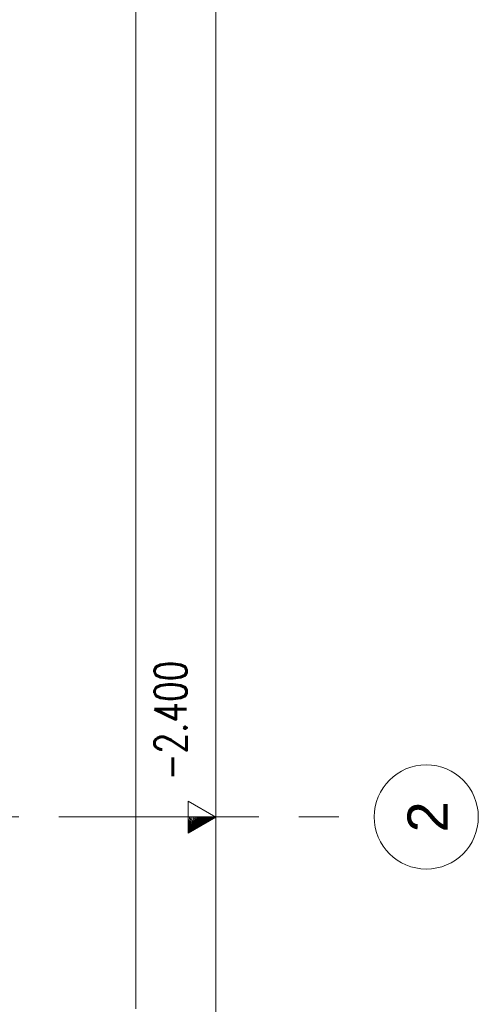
# Model space of a CAD drawing. Header units: millimetres. Extents: x 6807 to 7919, y 15387 to 15883.
# Tile 111 of 120: x 7746 to 7774, y 15581 to 15643. Entities that reach past the tile are written whole.
import ezdxf

# ---------------------------------------------------------------- set-up
doc = ezdxf.new("R2010")
doc.units = ezdxf.units.MM
doc.header["$LTSCALE"] = 10
doc.linetypes.add('MITTE', pattern=[2, 1.25, -0.25, 0.25, -0.25])
for name, color, linetype, lineweight in [('PS_Elev_flag', 4, 'Continuous', 13), ('PS_Object', 30, 'Continuous', 13), ('PS_SOLID', 7, 'Continuous', 30)]:
    doc.layers.add(name, color=color, linetype=linetype, lineweight=lineweight)
doc.styles.add('ARIAL', font='arial.ttf')
doc.styles.add('simplex', font='simplex.shx', dxfattribs={"width": 0.75})

# ---------------------------------------------------------------- blocks, each defined once
blk = doc.blocks.new('*X361')
at = {"color": 4}
for p, q in [((7756.047, 15591.958), (7756.047, 15593.958)), ((7756.047, 15593.958), (7757.779, 15592.958)), ((7757.779, 15592.958), (7756.047, 15591.958)), ((7756.047, 15591.958), (7757.779, 15592.958)), ((7756.047, 15591.958), (7757.693, 15592.958)), ((7756.047, 15591.958), (7757.606, 15592.958)), ((7756.047, 15591.958), (7757.519, 15592.958)), ((7756.047, 15591.958), (7757.433, 15592.958)), ((7756.047, 15591.958), (7757.346, 15592.958)), ((7756.047, 15591.958), (7757.26, 15592.958)), ((7756.047, 15591.958), (7757.173, 15592.958)), ((7756.047, 15591.958), (7757.086, 15592.958)), ((7756.047, 15591.958), (7757, 15592.958)), ((7756.047, 15591.958), (7756.913, 15592.958)), ((7756.047, 15591.958), (7756.827, 15592.958)), ((7756.047, 15591.958), (7756.74, 15592.958)), ((7756.047, 15591.958), (7756.653, 15592.958)), ((7756.047, 15591.958), (7756.567, 15592.958)), ((7756.047, 15591.958), (7756.48, 15592.958)), ((7756.047, 15591.958), (7756.394, 15592.958)), ((7756.047, 15591.958), (7756.307, 15592.958)), ((7756.047, 15591.958), (7756.22, 15592.958)), ((7756.047, 15591.958), (7756.134, 15592.958)), ((7756.047, 15591.958), (7756.047, 15592.958)), ((7757.779, 15589.002), (7757.779, 15592.958))]:
    blk.add_line(p, q, dxfattribs=at)
at = {"color": 2, "style": 'simplex', "width": 0.75}
blk.add_text('-2.400', height=2, rotation=90, dxfattribs=at).set_placement((7755.948, 15595.263))

msp = doc.modelspace()

# ---------------------------------------------------------------- linework, layer by layer
at = {"layer": 'PS_Object', "color": 5, "linetype": 'MITTE'}
msp.add_line((7707.966, 15592.97, -0.807), (7767.669, 15592.97, -0.807), dxfattribs=at)
at = {"layer": 'PS_Object', "color": 2}
msp.add_circle((7770.921, 15592.97, -0.807), 3.252, dxfattribs=at)
at = {"layer": 'PS_SOLID', "color": 253, "linetype": 'Continuous', "lineweight": 13, "extrusion": (-1, 6.12323e-17, 0)}
for p, q in [((7752.779, 15733.477, -6.61), (7752.779, 15580.977, -6.61)), ((7757.779, 15580.47, -6.61), (7757.779, 15733.477, -6.61))]:
    msp.add_line(p, q, dxfattribs=at)

# ---------------------------------------------------------------- block references
at = {"layer": 'PS_Elev_flag'}
msp.add_blockref('*X361', (0, 0), dxfattribs=at)

# ---------------------------------------------------------------- texts
at = {"layer": 'PS_Object', "color": 3, "style": 'ARIAL'}
msp.add_text('2', height=2.5, rotation=90, dxfattribs=at).set_placement((7772.251, 15592.004, -0.807))

doc.saveas('drawing.dxf')
